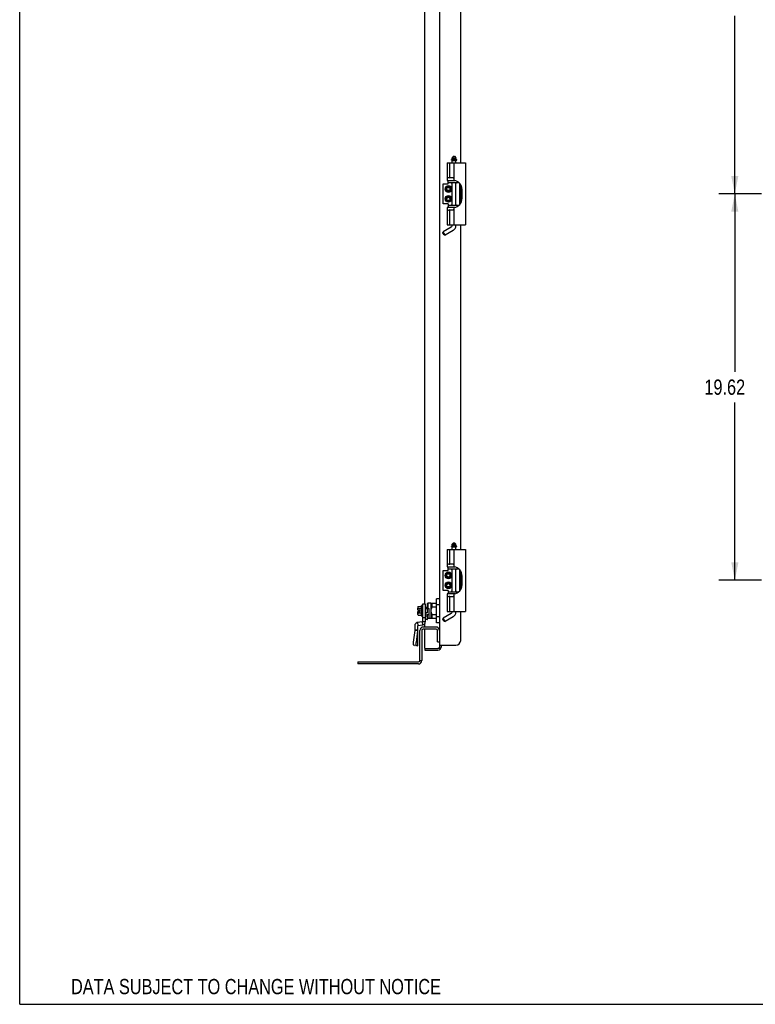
# Model space of a CAD drawing. Header units: inches. Extents: x 0 to 155, y 0 to 100.
# Tile 1 of 5: x 0 to 37, y 0 to 50. Entities that reach past the tile are written whole.
import ezdxf
from ezdxf.enums import TextEntityAlignment as Align

# ---------------------------------------------------------------- set-up
doc = ezdxf.new("R2010")
doc.units = ezdxf.units.IN
doc.header["$LTSCALE"] = 8.5
doc.header["$MEASUREMENT"] = 0
doc.layers.get('0').update_dxf_attribs({"linetype": 'CONTINUOUS'})
doc.styles.get("Standard").update_dxf_attribs({"font": 'txt', "width": 0.8})
doc.dimstyles.new('DIMSTYLE_1', dxfattribs={"dimtxt": 0.772727, "dimasz": 0.909091, "dimexe": 0.18, "dimexo": 0.0625, "dimgap": 0.09, "dimtad": 0, "dimtih": 1, "dimtoh": 1, "dimzin": 4, "dimdsep": 46, "dimtxsty": 'Standard', "dimblk": '_FILLED', "dimblk1": '_FILLED', "dimblk2": '_FILLED', "dimcen": 0.09, "dimadec": 0, "dimazin": 0, "dimtfac": 1, "dimtofl": 0, "dimtmove": 0, "dimatfit": 3, "dimldrblk": '_FILLED', "dimfxl": 0, "dimtolj": 1, "dimtzin": 4, "dimarcsym": 0})

# ---------------------------------------------------------------- blocks, each defined once
blk = doc.blocks.new('_FILLED')
at = {"color": 0, "linetype": 'ByBlock'}
blk.add_solid([(0, 0), (-1, 0.2), (-1, -0.2)], dxfattribs=at)
blk = doc.blocks.new('*D')
at = {"color": 2, "linetype": 'CONTINUOUS'}
for p, q in [((20.563, 84.5), (20.563, 86.983)), ((22.391, 84.078), (22.391, 86.983)), ((39.431, 84.328), (39.431, 86.983)), ((74.556, 84.48), (74.556, 86.983)), ((89.144, 84.5), (89.144, 86.983)), ((89.972, 84.48), (89.972, 86.983)), ((20.563, 86.165), (18.745, 86.165)), ((22.391, 86.165), (23.982, 86.165)), ((39.431, 86.165), (55.062, 86.165)), ((74.556, 86.165), (58.926, 86.165)), ((89.144, 86.165), (87.326, 86.165)), ((89.972, 86.165), (91.805, 86.165)), ((75.173, 83.942), (77.069, 83.942)), ((76.251, 83.942), (76.251, 51.736)), ((37.66, 80.396), (35.489, 80.396)), ((36.307, 80.396), (36.307, 71.358)), ((36.307, 60.774), (36.307, 69.812)), ((37.66, 60.774), (35.489, 60.774)), ((37.66, 60.774), (35.489, 60.774)), ((36.307, 60.774), (36.307, 51.736)), ((36.307, 41.152), (36.307, 50.19)), ((76.251, 17.983), (76.251, 50.19)), ((37.66, 41.152), (35.489, 41.152)), ((37.66, 41.152), (35.489, 41.152)), ((36.307, 41.152), (36.307, 32.113)), ((36.307, 21.53), (36.307, 30.568)), ((37.66, 21.53), (35.489, 21.53)), ((75.173, 17.983), (77.069, 17.983)), ((76.664, 8.457), (76.664, 10.275)), ((75.154, 8.457), (77.482, 8.457)), ((75.193, 6.124), (77.482, 6.124)), ((76.664, 6.124), (76.664, 4.305))]:
    blk.add_line(p, q, dxfattribs=at)
at = {"color": 2, "linetype": 'CONTINUOUS', "xscale": 0.9090909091, "yscale": 0.9090909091, "zscale": 0.9090909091}
for p in [(20.563, 86.165), (74.556, 86.165), (89.144, 86.165)]:
    blk.add_blockref('_FILLED', p, dxfattribs=at)
for p, rotation in [((22.391, 86.165), 180), ((39.431, 86.165), 180), ((89.972, 86.165), 180), ((76.251, 83.942), 90), ((36.307, 80.396), 90), ((36.307, 60.774), 270), ((36.307, 60.774), 90), ((36.307, 41.152), 270), ((36.307, 41.152), 90), ((36.307, 21.53), 270), ((76.251, 17.983), 270), ((76.664, 8.457), 270), ((76.664, 6.124), 90)]:
    blk.add_blockref('_FILLED', p, dxfattribs=dict(at, rotation=rotation))
at = {"color": 2, "linetype": 'CONTINUOUS', "width": 0.8}
for s, p in [('1.83', (24.368, 85.778)), ('35.13', (55.448, 85.778)), ('.83', (92.192, 85.778)), ('19.62', (34.762, 70.198)), ('19.62', (34.762, 50.576)), ('65.96', (74.706, 50.576)), ('19.62', (34.762, 30.954)), ('2.33', (75.428, 6.904))]:
    blk.add_text(s, height=0.7727, dxfattribs=at).set_placement(p)

msp = doc.modelspace()

# ---------------------------------------------------------------- linework, layer by layer
at = {"color": 7, "linetype": 'CONTINUOUS'}
for p, q in [((0, 0), (0, 100)), ((21.313, 83.786), (21.313, 18.139)), ((20.563, 20.318), (20.563, 81.607)), ((22.391, 42.727), (22.391, 59.199)), ((22.029, 43.064), (21.95, 42.985)), ((22.029, 43.064), (22.068, 43.064)), ((22.068, 43.064), (22.147, 42.985)), ((21.706, 42.727), (22.639, 42.727)), ((21.706, 42.727), (21.706, 41.841)), ((21.832, 41.965), (21.832, 42.727)), ((21.915, 42.869), (21.915, 42.885)), ((21.92, 42.885), (21.92, 42.869)), ((21.922, 42.864), (22.193, 42.864)), ((22.188, 42.895), (21.93, 42.895)), ((21.95, 42.985), (22.147, 42.985)), ((21.95, 42.907), (21.95, 42.985)), ((22.147, 42.907), (21.95, 42.907)), ((21.95, 42.852), (22.147, 42.852)), ((21.95, 42.727), (21.95, 42.852)), ((21.969, 42.895), (21.969, 42.907)), ((21.969, 42.852), (21.969, 42.864)), ((22.05, 42.727), (22.05, 41.841)), ((22.127, 42.895), (22.127, 42.907)), ((22.127, 42.852), (22.127, 42.864)), ((22.147, 42.907), (22.147, 42.985)), ((22.147, 42.727), (22.147, 42.852)), ((22.198, 42.869), (22.198, 42.885)), ((22.639, 42.727), (22.639, 39.577)), ((21.503, 41.659), (21.753, 41.659)), ((21.503, 40.644), (21.503, 41.659)), ((21.706, 41.841), (22.05, 41.841)), ((21.753, 41.659), (21.753, 41.833)), ((21.753, 41.729), (22.296, 41.729)), ((22.011, 41.965), (21.832, 41.965)), ((21.944, 41.729), (21.944, 41.7)), ((21.95, 41.833), (21.95, 41.841)), ((21.95, 40.574), (21.95, 41.729)), ((22.147, 40.574), (22.147, 41.729)), ((22.152, 41.729), (22.152, 41.7)), ((22.344, 40.621), (22.344, 41.682)), ((22.391, 40.685), (22.391, 41.618)), ((22.433, 41.525), (22.433, 41.532)), ((22.44, 41.512), (22.433, 41.525)), ((22.462, 40.931), (22.462, 41.372)), ((21.753, 40.644), (21.503, 40.644)), ((21.753, 40.644), (21.753, 40.47)), ((21.753, 40.574), (22.296, 40.574)), ((21.944, 40.574), (21.944, 40.604)), ((22.152, 40.574), (22.152, 40.604)), ((22.44, 40.791), (22.433, 40.779)), ((22.433, 40.772), (22.433, 40.779)), ((22.05, 40.463), (21.706, 40.463)), ((21.706, 40.463), (21.706, 39.577)), ((21.832, 40.339), (22.011, 40.339)), ((21.832, 39.577), (21.832, 40.339)), ((21.95, 40.463), (21.95, 40.47)), ((22.05, 40.463), (22.05, 39.577)), ((21.706, 39.577), (22.639, 39.577)), ((21.95, 39.537), (21.95, 39.577)), ((22.147, 39.537), (22.147, 39.577)), ((22.391, 23.104), (22.391, 39.577)), ((21.487, 39.178), (21.501, 39.232)), ((21.546, 39.076), (21.487, 39.178)), ((21.91, 39.468), (21.501, 39.232)), ((21.6, 39.062), (21.501, 39.232)), ((21.546, 39.076), (21.6, 39.062)), ((22.009, 39.298), (21.6, 39.062)), ((21.706, 23.104), (22.639, 23.104)), ((21.706, 23.104), (21.706, 22.219)), ((21.832, 22.343), (21.832, 23.104)), ((21.915, 23.246), (21.915, 23.263)), ((21.92, 23.263), (21.92, 23.246)), ((21.922, 23.241), (22.193, 23.241)), ((22.188, 23.273), (21.93, 23.273)), ((22.029, 23.442), (21.95, 23.363)), ((21.95, 23.363), (22.147, 23.363)), ((21.95, 23.285), (21.95, 23.363)), ((22.147, 23.285), (21.95, 23.285)), ((21.95, 23.229), (22.147, 23.229)), ((21.95, 23.104), (21.95, 23.229)), ((21.969, 23.273), (21.969, 23.285)), ((21.969, 23.229), (21.969, 23.241)), ((22.029, 23.442), (22.068, 23.442)), ((22.05, 23.104), (22.05, 22.219)), ((22.068, 23.442), (22.147, 23.363)), ((22.127, 23.273), (22.127, 23.285)), ((22.127, 23.229), (22.127, 23.241)), ((22.147, 23.285), (22.147, 23.363)), ((22.147, 23.104), (22.147, 23.229)), ((22.198, 23.246), (22.198, 23.263)), ((22.639, 23.104), (22.639, 19.955)), ((21.503, 22.037), (21.753, 22.037)), ((21.503, 21.022), (21.503, 22.037)), ((21.706, 22.219), (22.05, 22.219)), ((21.753, 22.037), (21.753, 22.211)), ((21.753, 22.107), (22.296, 22.107)), ((22.011, 22.343), (21.832, 22.343)), ((21.944, 22.107), (21.944, 22.078)), ((21.95, 22.211), (21.95, 22.219)), ((21.95, 20.952), (21.95, 22.107)), ((22.147, 20.952), (22.147, 22.107)), ((22.152, 22.107), (22.152, 22.078)), ((22.344, 20.999), (22.344, 22.06)), ((22.391, 21.063), (22.391, 21.996)), ((22.433, 21.902), (22.433, 21.91)), ((22.44, 21.89), (22.433, 21.902)), ((22.462, 21.309), (22.462, 21.75)), ((21.753, 21.022), (21.503, 21.022)), ((21.753, 21.022), (21.753, 20.848)), ((22.44, 21.169), (22.433, 21.157)), ((22.433, 21.15), (22.433, 21.157)), ((21.313, 20.597), (21.155, 20.597)), ((21.155, 19.37), (21.155, 20.597)), ((22.05, 20.841), (21.706, 20.841)), ((21.706, 20.841), (21.706, 19.955)), ((21.753, 20.952), (22.296, 20.952)), ((21.832, 20.717), (22.011, 20.717)), ((21.832, 19.955), (21.832, 20.717)), ((21.944, 20.952), (21.944, 20.981)), ((21.95, 20.841), (21.95, 20.848)), ((22.05, 20.841), (22.05, 19.955)), ((22.152, 20.952), (22.152, 20.981)), ((20.22, 20.178), (20.22, 20.137)), ((20.22, 20.137), (20.22, 20.134)), ((20.22, 20.137), (20.22, 20.137)), ((20.22, 20.137), (20.22, 20.129)), ((20.22, 20.129), (20.22, 20.128)), ((20.22, 20.128), (20.22, 20.122)), ((20.22, 20.025), (20.22, 20.122)), ((20.231, 20.013), (20.318, 20.013)), ((20.239, 20.201), (20.377, 20.201)), ((20.239, 20.092), (20.377, 20.092)), ((20.33, 20.025), (20.318, 20.013)), ((20.318, 19.954), (20.318, 20.013)), ((20.377, 20.225), (20.397, 20.249)), ((20.377, 20.225), (20.377, 19.742)), ((20.424, 20.249), (20.397, 20.249)), ((20.397, 20.249), (20.397, 19.718)), ((20.442, 20.237), (20.436, 20.237)), ((20.436, 19.73), (20.436, 20.237)), ((20.442, 20.236), (20.436, 20.236)), ((20.436, 20.229), (20.442, 20.229)), ((20.442, 20.214), (20.436, 20.214)), ((20.436, 20.191), (20.442, 20.191)), ((20.442, 20.163), (20.436, 20.163)), ((20.436, 20.129), (20.442, 20.129)), ((20.442, 20.091), (20.436, 20.091)), ((20.436, 20.05), (20.442, 20.05)), ((20.436, 20.049), (20.442, 20.049)), ((20.442, 20.006), (20.436, 20.006)), ((20.442, 20.05), (20.442, 20.237)), ((20.447, 20.092), (20.442, 20.092)), ((20.442, 19.997), (20.442, 20.049)), ((20.682, 20.149), (20.604, 20.144)), ((20.682, 20.334), (20.721, 20.373)), ((20.682, 20.334), (20.682, 20.094)), ((20.682, 20.094), (20.792, 20.094)), ((20.682, 20.087), (20.682, 19.88)), ((20.879, 20.373), (20.721, 20.373)), ((20.721, 20.373), (20.721, 20.094)), ((20.78, 20.094), (20.78, 19.606)), ((20.879, 20.377), (21.155, 20.377)), ((20.879, 20.377), (20.879, 19.59)), ((20.918, 20.377), (20.918, 20.164)), ((21.155, 20.164), (20.918, 20.164)), ((21.313, 20.29), (21.155, 20.29)), ((20.22, 19.844), (20.22, 19.942)), ((20.22, 19.844), (20.22, 19.839)), ((20.22, 19.844), (20.22, 19.839)), ((20.22, 19.839), (20.22, 19.833)), ((20.22, 19.833), (20.22, 19.83)), ((20.22, 19.789), (20.22, 19.83)), ((20.231, 19.954), (20.318, 19.954)), ((20.239, 19.875), (20.377, 19.875)), ((20.239, 19.766), (20.377, 19.766)), ((20.33, 19.942), (20.318, 19.954)), ((20.377, 19.742), (20.397, 19.718)), ((20.424, 19.718), (20.397, 19.718)), ((20.436, 19.997), (20.442, 19.997)), ((20.442, 19.97), (20.436, 19.97)), ((20.436, 19.961), (20.442, 19.961)), ((20.442, 19.918), (20.436, 19.918)), ((20.442, 19.917), (20.436, 19.917)), ((20.436, 19.876), (20.442, 19.876)), ((20.442, 19.838), (20.436, 19.838)), ((20.436, 19.804), (20.442, 19.804)), ((20.442, 19.775), (20.436, 19.775)), ((20.436, 19.753), (20.442, 19.753)), ((20.442, 19.738), (20.436, 19.738)), ((20.436, 19.73), (20.442, 19.73)), ((20.436, 19.73), (20.442, 19.73)), ((20.442, 19.918), (20.442, 19.97)), ((20.442, 19.73), (20.442, 19.917)), ((20.447, 19.875), (20.442, 19.875)), ((20.604, 19.823), (20.682, 19.818)), ((20.682, 19.818), (20.682, 19.716)), ((20.682, 19.789), (20.78, 19.789)), ((20.699, 19.633), (20.721, 19.61)), ((20.721, 19.61), (20.78, 19.61)), ((20.879, 19.594), (20.792, 19.594)), ((21.155, 19.59), (20.879, 19.59)), ((20.918, 19.803), (21.155, 19.803)), ((20.918, 19.803), (20.918, 19.59)), ((21.313, 19.677), (21.155, 19.677)), ((21.487, 19.556), (21.501, 19.61)), ((21.546, 19.454), (21.487, 19.556)), ((21.91, 19.846), (21.501, 19.61)), ((21.6, 19.44), (21.501, 19.61)), ((22.009, 19.676), (21.6, 19.44)), ((21.706, 19.955), (22.639, 19.955)), ((21.95, 19.915), (21.95, 19.955)), ((22.147, 19.915), (22.147, 19.955)), ((22.391, 18.483), (22.391, 19.955)), ((21.139, 19.053), (20.487, 19.053)), ((20.563, 19.157), (20.563, 19.325)), ((20.563, 18.081), (20.563, 19.053)), ((21.313, 19.37), (21.155, 19.37)), ((21.546, 19.454), (21.6, 19.44)), ((20.417, 18.983), (20.417, 17.456)), ((21.209, 18.407), (21.209, 18.983)), ((20.563, 18.061), (21.235, 18.061)), ((20.563, 18.061), (20.563, 17.983)), ((21.209, 18.407), (21.313, 18.407)), ((21.313, 18.233), (22.141, 18.233)), ((17.167, 17.386), (17.167, 17.282)), ((20.243, 17.282), (17.167, 17.282)), ((20.313, 17.456), (20.417, 17.456)), ((0, 0), (154.545, 0))]:
    msp.add_line(p, q, dxfattribs=at)
at = {"color": 3, "linetype": 'CONTINUOUS'}
for p, q in [((21.753, 41.833), (22.092, 41.833)), ((21.95, 41.716), (21.947, 41.729)), ((22.149, 41.729), (22.147, 41.716)), ((21.947, 40.574), (21.95, 40.588)), ((22.147, 40.588), (22.149, 40.574)), ((22.092, 40.47), (21.753, 40.47)), ((21.753, 22.211), (22.092, 22.211)), ((21.95, 22.094), (21.947, 22.107)), ((22.149, 22.107), (22.147, 22.094)), ((22.092, 20.848), (21.753, 20.848)), ((21.947, 20.952), (21.95, 20.966)), ((22.147, 20.966), (22.149, 20.952)), ((21.139, 19.157), (20.487, 19.157)), ((20.313, 17.456), (20.313, 18.983)), ((21.391, 18.233), (21.391, 18.139)), ((20.563, 17.983), (21.235, 17.983)), ((17.167, 17.386), (20.243, 17.386))]:
    msp.add_line(p, q, dxfattribs=at)
at = {"color": 6, "linetype": 'CONTINUOUS'}
for p, q in [((20.604, 20.318), (20.447, 20.318)), ((20.447, 20.318), (20.447, 19.432)), ((20.604, 19.432), (20.604, 20.318)), ((20.604, 19.629), (20.447, 19.629)), ((20.691, 19.716), (20.604, 19.716)), ((20.691, 19.543), (20.604, 19.543)), ((20.699, 19.55), (20.699, 19.708)), ((20.054, 19.224), (20.054, 18.985)), ((20.054, 19.013), (20.211, 19.013)), ((20.443, 19.428), (20.187, 19.383)), ((20.235, 19.232), (20.208, 19.387)), ((20.211, 18.226), (20.211, 19.224)), ((20.215, 19.228), (20.471, 19.273)), ((20.471, 19.273), (20.443, 19.428)), ((20.447, 19.432), (20.604, 19.432)), ((20.054, 18.985), (19.979, 18.394)), ((20.205, 18.965), (20.054, 18.985)), ((20.205, 18.965), (20.13, 18.375)), ((20.151, 18.216), (20, 18.235)), ((20.054, 18.228), (20.054, 18.226)), ((20.054, 18.226), (20.075, 18.226)), ((20.152, 18.216), (20.151, 18.216)), ((20.152, 18.216), (20.205, 18.212))]:
    msp.add_line(p, q, dxfattribs=at)
at = {"color": 7, "linetype": 'CONTINUOUS'}
for points in [[(21.915, 42.885), (21.915, 42.887), (21.916, 42.889), (21.918, 42.891), (21.919, 42.892), (21.921, 42.893), (21.923, 42.894), (21.925, 42.894), (21.926, 42.895), (21.928, 42.895), (21.93, 42.895)], [(21.915, 42.869), (21.915, 42.867), (21.916, 42.866), (21.916, 42.866), (21.917, 42.865), (21.918, 42.864), (21.919, 42.864), (21.92, 42.864), (21.921, 42.864), (21.922, 42.864)], [(21.92, 42.885), (21.921, 42.887), (21.922, 42.89), (21.923, 42.892), (21.925, 42.894), (21.928, 42.895), (21.93, 42.895)], [(21.706, 41.997), (21.749, 41.991), (21.792, 41.98), (21.832, 41.965)], [(21.95, 41.682), (21.948, 41.685), (21.945, 41.693), (21.944, 41.7)], [(22.011, 41.965), (22.021, 41.964), (22.031, 41.962), (22.039, 41.959), (22.045, 41.955), (22.049, 41.949)], [(22.152, 41.7), (22.151, 41.693), (22.148, 41.685), (22.147, 41.682)], [(21.944, 40.604), (21.945, 40.611), (21.948, 40.619), (21.95, 40.622)], [(22.147, 40.622), (22.148, 40.619), (22.151, 40.611), (22.152, 40.604)], [(21.832, 40.339), (21.792, 40.324), (21.749, 40.313), (21.706, 40.306)], [(22.049, 40.355), (22.045, 40.349), (22.039, 40.344), (22.031, 40.341), (22.021, 40.339), (22.011, 40.339)], [(21.915, 23.263), (21.915, 23.265), (21.916, 23.267), (21.918, 23.268), (21.919, 23.27), (21.921, 23.271), (21.923, 23.271), (21.925, 23.272), (21.926, 23.272), (21.928, 23.273), (21.93, 23.273)], [(21.915, 23.246), (21.915, 23.245), (21.916, 23.244), (21.916, 23.243), (21.917, 23.243), (21.918, 23.242), (21.919, 23.242), (21.92, 23.242), (21.921, 23.242), (21.922, 23.241)], [(21.92, 23.263), (21.921, 23.265), (21.922, 23.268), (21.923, 23.27), (21.925, 23.271), (21.928, 23.272), (21.93, 23.273)], [(21.706, 22.375), (21.749, 22.369), (21.792, 22.358), (21.832, 22.343)], [(21.95, 22.06), (21.948, 22.063), (21.945, 22.071), (21.944, 22.078)], [(22.011, 22.343), (22.021, 22.342), (22.031, 22.34), (22.039, 22.337), (22.045, 22.333), (22.049, 22.327)], [(22.152, 22.078), (22.151, 22.071), (22.148, 22.063), (22.147, 22.06)], [(21.832, 20.717), (21.792, 20.701), (21.749, 20.691), (21.706, 20.684)], [(21.944, 20.981), (21.945, 20.989), (21.948, 20.997), (21.95, 21)], [(22.049, 20.732), (22.045, 20.727), (22.039, 20.722), (22.031, 20.719), (22.021, 20.717), (22.011, 20.717)], [(22.147, 21), (22.148, 20.997), (22.151, 20.989), (22.152, 20.981)], [(20.22, 20.178), (20.22, 20.184), (20.222, 20.19), (20.226, 20.195), (20.23, 20.198), (20.235, 20.2), (20.239, 20.201)], [(20.22, 20.081), (20.22, 20.084), (20.222, 20.087), (20.226, 20.089), (20.23, 20.091), (20.235, 20.092), (20.239, 20.092)], [(20.604, 20.095), (20.634, 20.092), (20.682, 20.087)], [(20.918, 20.164), (20.901, 20.116), (20.889, 20.072), (20.881, 20.027), (20.879, 19.983)], [(20.22, 19.886), (20.22, 19.883), (20.222, 19.88), (20.226, 19.878), (20.23, 19.876), (20.235, 19.875), (20.239, 19.875)], [(20.22, 19.83), (20.22, 19.834), (20.22, 19.839), (20.22, 19.844)], [(20.22, 19.789), (20.22, 19.782), (20.222, 19.777), (20.226, 19.772), (20.23, 19.769), (20.235, 19.767), (20.239, 19.766)], [(20.682, 19.88), (20.634, 19.875), (20.604, 19.872)], [(20.879, 19.983), (20.881, 19.94), (20.889, 19.895), (20.901, 19.851), (20.918, 19.803)], [(21.313, 18.139), (21.302, 18.113), (21.274, 18.087), (21.235, 18.061)]]:
    msp.add_lwpolyline(points, dxfattribs=at)
at = {"color": 6, "linetype": 'CONTINUOUS'}
for points in [[(20.205, 18.965), (20.208, 18.981), (20.211, 18.997), (20.211, 19.013)], [(19.979, 18.394), (19.976, 18.364), (19.975, 18.334), (19.975, 18.307), (19.978, 18.283), (19.981, 18.263), (19.987, 18.248), (19.993, 18.239), (20, 18.235)], [(20.151, 18.216), (20.144, 18.219), (20.137, 18.229), (20.132, 18.243), (20.128, 18.263), (20.126, 18.287), (20.126, 18.314), (20.127, 18.344), (20.13, 18.375)], [(20.211, 18.226), (20.211, 18.221), (20.208, 18.217), (20.205, 18.212)]]:
    msp.add_lwpolyline(points, dxfattribs=at)
at = {"color": 7, "linetype": 'CONTINUOUS'}
for centre, radius in [((21.767, 41.402), 0.17), ((21.767, 41.402), 0.16), ((21.767, 41.402), 0.105), ((21.767, 40.902), 0.17), ((21.767, 40.902), 0.16), ((21.767, 40.902), 0.105), ((21.767, 41.402), 0.095), ((21.767, 41.402), 0.094), ((21.767, 41.402), 0.084), ((21.767, 40.902), 0.095), ((21.767, 40.902), 0.094), ((21.767, 40.902), 0.084), ((21.767, 21.78), 0.17), ((21.767, 21.78), 0.16), ((21.767, 21.78), 0.105), ((21.767, 21.78), 0.095), ((21.767, 21.78), 0.094), ((21.767, 21.78), 0.084), ((21.767, 21.28), 0.17), ((21.767, 21.28), 0.16), ((21.767, 21.28), 0.105), ((21.767, 21.28), 0.095), ((21.767, 21.28), 0.094), ((21.767, 21.28), 0.084)]:
    msp.add_circle(centre, radius, dxfattribs=at)
for centre, radius, start, end in [((21.925, 42.869), 0.005, 180, 270), ((22.188, 42.885), 0.01, 0, 90), ((22.193, 42.869), 0.005, 270, 360), ((21.989, 41.372), 0.472, 0, 82.6074), ((21.989, 40.931), 0.472, 277.3926, 360), ((21.871, 39.537), 0.0787, 300, 360), ((21.871, 39.537), 0.276, 300, 360), ((21.925, 23.246), 0.005, 180, 270), ((22.188, 23.263), 0.01, 0, 90), ((22.193, 23.246), 0.005, 270, 360), ((21.989, 21.75), 0.472, 0, 82.6074), ((21.989, 21.309), 0.472, 277.3926, 360), ((20.231, 20.025), 0.0118, 180, 270), ((20.424, 20.237), 0.0118, 360, 90), ((20.231, 19.942), 0.0118, 90, 180), ((20.424, 19.73), 0.0118, 270, 0), ((20.792, 19.606), 0.0118, 180, 270), ((21.871, 19.915), 0.0787, 300, 360), ((21.871, 19.915), 0.276, 300, 360), ((20.487, 18.983), 0.07, 90, 180), ((21.139, 18.983), 0.07, 0, 90), ((20.583, 18.081), 0.02, 180, 240), ((21.235, 18.139), 0.078, 270, 360), ((22.141, 18.483), 0.25, 270, 360), ((20.243, 17.456), 0.174, 270, 360)]:
    msp.add_arc(centre, radius, start, end, dxfattribs=at)
at = {"color": 6, "linetype": 'CONTINUOUS'}
for centre, radius, start, end in [((20.691, 19.708), 0.00787, 0.0006, 90), ((20.691, 19.55), 0.00787, 270, 359.9994), ((20.215, 19.224), 0.161, 100, 180), ((20.215, 19.224), 0.00394, 100, 180), ((20.443, 19.432), 0.00394, 280, 360), ((20.443, 19.432), 0.161, 280, 360)]:
    msp.add_arc(centre, radius, start, end, dxfattribs=at)
at = {"color": 3, "linetype": 'CONTINUOUS'}
for centre, radius, start, end in [((20.487, 18.983), 0.174, 90, 180), ((21.139, 18.983), 0.174, 0, 90), ((21.235, 18.139), 0.156, 270, 360), ((20.243, 17.456), 0.07, 270, 360)]:
    msp.add_arc(centre, radius, start, end, dxfattribs=at)

# ---------------------------------------------------------------- texts
at = {"color": 2, "linetype": 'CONTINUOUS', "width": 0.8}
msp.add_text('DATA SUBJECT TO CHANGE WITHOUT NOTICE', height=0.77273, dxfattribs=at).set_placement((11.996, 0.514), align=Align.CENTER)

# ---------------------------------------------------------------- dimensions: what is measured, and where the dimension line sits
at = {"color": 2, "linetype": 'CONTINUOUS'}
for base, p1, p2, angle, middle in [((76.664, 8.457), (75.193, 6.124), (75.154, 8.457), 90, (76.664, 7.29)), ((36.307, 60.774), (37.66, 80.396), (37.66, 60.774), 270, (36.307, 70.585)), ((36.307, 41.152), (37.66, 60.774), (37.66, 41.152), 270, (36.307, 50.963)), ((76.251, 83.942), (75.173, 17.983), (75.173, 83.942), 90, (76.251, 50.963)), ((39.431446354, 86.164611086), (74.556446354, 84.480490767), (39.431446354, 84.328490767), 180, (56.993946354, 86.164611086)), ((20.563, 86.165), (22.391, 84.078), (20.563, 84.5), 180, (25.604, 86.165)), ((36.307, 21.53), (37.66, 41.152), (37.66, 21.53), 270, (36.307, 31.341))]:
    dim = msp.add_linear_dim(base=base, p1=p1, p2=p2, angle=angle, dimstyle='DIMSTYLE_1', dxfattribs=at)
    dim.commit()
    dim.dimension.update_dxf_attribs({"geometry": '*D', "text_midpoint": middle, "dimtype": 160})
dim = msp.add_linear_dim(base=(89.972, 86.165), p1=(89.144, 84.5), p2=(89.972, 84.48), dimstyle='DIMSTYLE_1', dxfattribs=at)
dim.commit()
dim.dimension.update_dxf_attribs({"geometry": '*D', "text_midpoint": (93.119, 86.165), "dimtype": 160})

doc.saveas('drawing.dxf')
